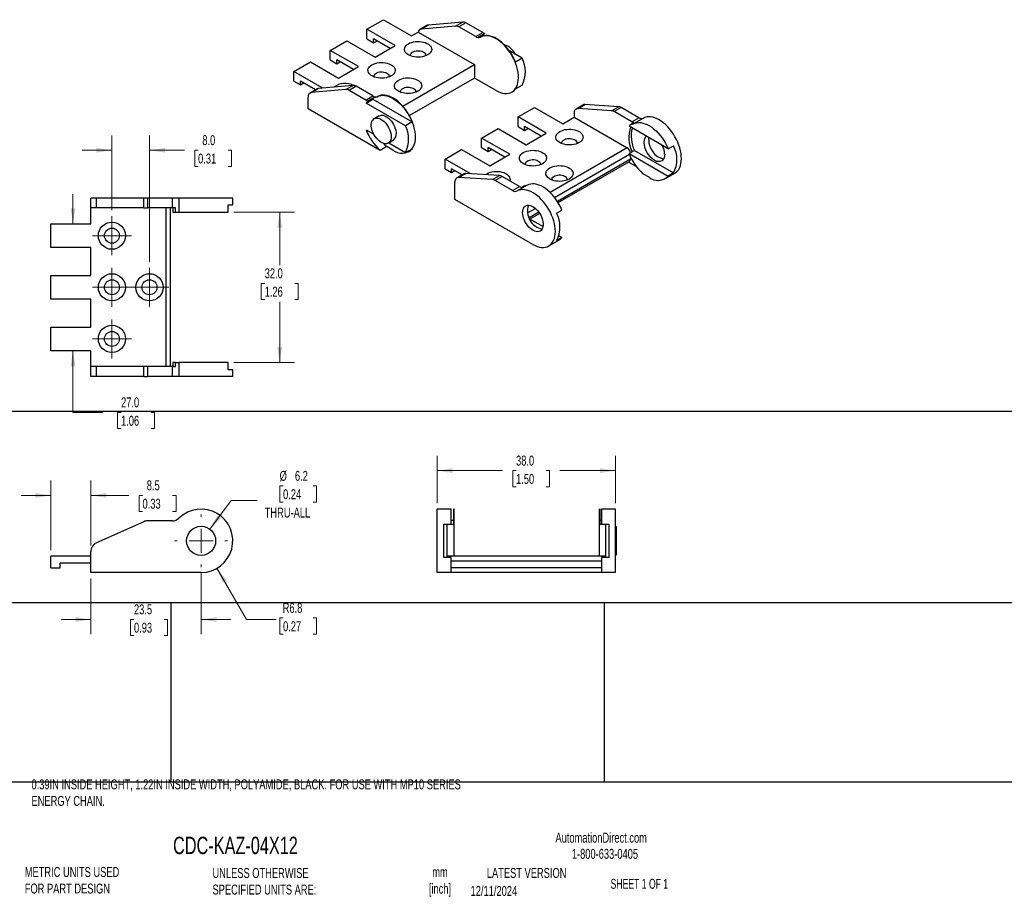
# Model space of a CAD drawing. Header units: millimetres. Extents: x 7 to 1365, y 7 to 1048.
# Tile 2 of 4: x 127 to 336, y 7 to 194. Entities that reach past the tile are written whole.
import ezdxf

# ---------------------------------------------------------------- set-up
doc = ezdxf.new("R2010")
doc.units = ezdxf.units.MM
doc.layers.add('TEXT', color=140, linetype='Continuous', lineweight=25)
doc.styles.add('SLDTEXTSTYLE0', font='TXT', dxfattribs={"width": 0.7})
doc.styles.add('SLDTEXTSTYLE1', font='TXT', dxfattribs={"width": 0.65})
doc.dimstyles.new('SLDDIMSTYLE0', dxfattribs={"dimtxt": 2.158008, "dimasz": 3.302, "dimexe": 0, "dimexo": 0.0625, "dimgap": 0.539502, "dimtad": 0, "dimtih": 1, "dimtoh": 1, "dimrnd": 1e-09, "dimzin": 12, "dimdsep": 46, "dimtxsty": 'SLDTEXTSTYLE0', "dimsah": 1, "dimcen": 0.09, "dimadec": 0, "dimazin": 3, "dimtfac": 1, "dimtmove": 0, "dimatfit": 0, "dimfxl": 0, "dimfrac": 2, "dimtolj": 1, "dimtzin": 12, "dimarcsym": 0})
doc.dimstyles.new('SLDDIMSTYLE1', dxfattribs={"dimtxt": 2.158008, "dimasz": 3.302, "dimexe": 0, "dimexo": 0.0625, "dimgap": 0.539502, "dimtad": 0, "dimtih": 1, "dimtoh": 1, "dimrnd": 1e-09, "dimzin": 12, "dimdsep": 46, "dimtxsty": 'SLDTEXTSTYLE0', "dimsah": 1, "dimcen": 0, "dimadec": 0, "dimazin": 3, "dimtfac": 1, "dimtofl": 0, "dimtmove": 0, "dimatfit": 3, "dimfxl": 0, "dimfrac": 2, "dimtolj": 1, "dimtzin": 12, "dimarcsym": 0})
doc.dimstyles.new('SLDDIMSTYLE2', dxfattribs={"dimtxt": 2.158008, "dimasz": 3.302, "dimexe": 0, "dimexo": 0.0625, "dimgap": 0.539502, "dimtad": 0, "dimtih": 1, "dimtoh": 1, "dimrnd": 1e-09, "dimzin": 12, "dimdsep": 46, "dimtxsty": 'SLDTEXTSTYLE0', "dimsah": 1, "dimcen": 0, "dimadec": 0, "dimazin": 3, "dimtfac": 1, "dimtofl": 0, "dimtmove": 0, "dimatfit": 3, "dimfxl": 0, "dimfrac": 2, "dimtolj": 1, "dimtzin": 12, "dimarcsym": 0})
doc.dimstyles.new('SLDDIMSTYLE3', dxfattribs={"dimtxt": 2.158008, "dimasz": 3.302, "dimexe": 0, "dimexo": 0.0625, "dimgap": 0.539502, "dimtad": 0, "dimtih": 1, "dimtoh": 1, "dimrnd": 1e-09, "dimzin": 4, "dimdsep": 46, "dimtxsty": 'SLDTEXTSTYLE0', "dimsah": 1, "dimcen": 0.09, "dimadec": 0, "dimazin": 1, "dimtfac": 1, "dimtofl": 0, "dimtmove": 0, "dimatfit": 3, "dimfxl": 0, "dimfrac": 2, "dimtolj": 1, "dimtzin": 12, "dimarcsym": 0})
doc.dimstyles.new('SLDDIMSTYLE4', dxfattribs={"dimtxt": 2.158008, "dimasz": 3.302, "dimexe": 0, "dimexo": 0.0625, "dimgap": 0.539502, "dimtad": 0, "dimtih": 1, "dimtoh": 1, "dimrnd": 1e-09, "dimzin": 4, "dimdsep": 46, "dimtxsty": 'SLDTEXTSTYLE0', "dimsah": 1, "dimcen": 0.09, "dimadec": 0, "dimazin": 1, "dimtfac": 1, "dimtmove": 0, "dimatfit": 0, "dimfxl": 0, "dimfrac": 2, "dimtolj": 1, "dimtzin": 12, "dimarcsym": 0})

# ---------------------------------------------------------------- blocks, each defined once
blk = doc.blocks.new('_D')
at = {"color": 7, "linetype": 'Continuous', "lineweight": 0}
for p, q in [((165.18, 76.16), (165.18, 63.15)), ((141.68, 75.05), (141.68, 63.15)), ((141.68, 66.32), (135.33, 66.32)), ((150.88, 66.32), (150.16, 66.32)), ((150.16, 66.32), (150.16, 62.89)), ((157.3, 66.32), (158.02, 66.32)), ((158.02, 66.32), (158.02, 62.89)), ((165.18, 66.32), (171.53, 66.32)), ((150.16, 62.89), (150.88, 62.89)), ((158.02, 62.89), (157.3, 62.89))]:
    blk.add_line(p, q, dxfattribs=at)
at = {"color": 7, "linetype": 'Continuous', "lineweight": 18}
for points in [[(141.68, 66.32), (138.38, 66.83), (138.38, 65.81)], [(165.18, 66.32), (168.48, 65.81), (168.48, 66.83)]]:
    blk.add_solid(points, dxfattribs=at)
at = {"color": 7, "linetype": 'Continuous', "lineweight": 18, "char_height": 2.117, "attachment_point": 1, "style": 'SLDTEXTSTYLE0'}
for s, insert in [('23.5', (150.88, 69.53)), ('0.93', (150.88, 65.62))]:
    blk.add_mtext(s, dxfattribs=dict(at, insert=insert))
blk = doc.blocks.new('_D_1')
at = {"color": 7, "linetype": 'Continuous', "lineweight": 0}
for p, q in [((168.56, 77.23), (174.85, 66.32)), ((174.85, 66.32), (181.2, 66.32)), ((182.65, 66.63), (181.93, 66.63)), ((181.93, 66.63), (181.93, 63.2)), ((189.07, 66.63), (189.79, 66.63)), ((189.79, 66.63), (189.79, 63.2)), ((181.93, 63.2), (182.65, 63.2)), ((189.79, 63.2), (189.07, 63.2))]:
    blk.add_line(p, q, dxfattribs=at)
at = {"color": 7, "linetype": 'Continuous', "lineweight": 18}
blk.add_solid([(168.56, 77.23), (169.77, 74.11), (170.65, 74.62)], dxfattribs=at)
at = {"color": 7, "linetype": 'Continuous', "lineweight": 18, "char_height": 2.117, "attachment_point": 1, "style": 'SLDTEXTSTYLE0'}
for s, insert in [('R6.8', (182.57, 69.84)), ('0.27', (182.65, 65.92))]:
    blk.add_mtext(s, dxfattribs=dict(at, insert=insert))
blk = doc.blocks.new('_D_2')
at = {"color": 7, "linetype": 'Continuous', "lineweight": 0}
for p, q in [((182.65, 94.76), (181.93, 94.76)), ((181.93, 94.76), (181.93, 91.33)), ((189.07, 94.76), (189.79, 94.76)), ((189.79, 94.76), (189.79, 91.33)), ((167.04, 85.55), (171.59, 91.63)), ((171.59, 91.63), (177.15, 91.63)), ((181.93, 91.33), (182.65, 91.33)), ((189.79, 91.33), (189.07, 91.33))]:
    blk.add_line(p, q, dxfattribs=at)
at = {"color": 7, "linetype": 'Continuous', "lineweight": 18}
blk.add_solid([(167.04, 85.55), (169.43, 87.89), (168.61, 88.5)], dxfattribs=at)
at = {"color": 7, "linetype": 'Continuous', "lineweight": 18, "char_height": 2.117, "attachment_point": 1, "style": 'SLDTEXTSTYLE0'}
for s, insert in [('%%c', (181.92, 97.97)), ('6.2', (185.18, 97.97)), ('0.24', (182.65, 94.06)), ('THRU-ALL', (178.74, 90.15))]:
    blk.add_mtext(s, dxfattribs=dict(at, insert=insert))
blk = doc.blocks.new('_D_4')
at = {"color": 7, "linetype": 'Continuous', "lineweight": 0}
for p, q in [((133.18, 81.09), (133.18, 95.92)), ((141.68, 82.09), (141.68, 95.92)), ((133.18, 92.74), (126.83, 92.74)), ((141.68, 92.74), (149.78, 92.74)), ((152.7, 92.74), (151.98, 92.74)), ((151.98, 92.74), (151.98, 89.31)), ((159.12, 92.74), (159.84, 92.74)), ((159.84, 92.74), (159.84, 89.31)), ((151.98, 89.31), (152.7, 89.31)), ((159.84, 89.31), (159.12, 89.31))]:
    blk.add_line(p, q, dxfattribs=at)
at = {"color": 7, "linetype": 'Continuous', "lineweight": 18}
for points in [[(133.18, 92.74), (129.88, 93.25), (129.88, 92.23)], [(141.68, 92.74), (144.98, 92.23), (144.98, 93.25)]]:
    blk.add_solid(points, dxfattribs=at)
at = {"color": 7, "linetype": 'Continuous', "lineweight": 18, "char_height": 2.117, "attachment_point": 1, "style": 'SLDTEXTSTYLE0'}
for s, insert in [('8.5', (153.6, 95.95)), ('0.33', (152.7, 92.04))]:
    blk.add_mtext(s, dxfattribs=dict(at, insert=insert))
blk = doc.blocks.new('SW_CENTERMARKSYMBOL_1')
at = {"color": 0, "linetype": 'Continuous', "lineweight": 18}
for p, q in [((0, 5.08), (0, 5.64)), ((0, 0), (0, 2.54)), ((-5.08, 0), (-5.64, 0)), ((0, 0), (-2.54, 0)), ((0, 0), (0, -2.54)), ((0, 0), (2.54, 0)), ((5.08, 0), (5.64, 0)), ((0, -5.08), (0, -5.64))]:
    blk.add_line(p, q, dxfattribs=at)
blk = doc.blocks.new('_D_6')
at = {"color": 7, "linetype": 'Continuous', "lineweight": 0}
for p, q in [((215.5, 91.09), (215.5, 101.2)), ((253.5, 91.09), (253.5, 101.2)), ((215.5, 98.02), (229.38, 98.02)), ((232.3, 98.02), (231.58, 98.02)), ((231.58, 98.02), (231.58, 94.59)), ((238.72, 98.02), (239.44, 98.02)), ((239.44, 98.02), (239.44, 94.59)), ((253.5, 98.02), (241.64, 98.02)), ((231.58, 94.59), (232.3, 94.59)), ((239.44, 94.59), (238.72, 94.59))]:
    blk.add_line(p, q, dxfattribs=at)
at = {"color": 7, "linetype": 'Continuous', "lineweight": 18}
for points in [[(215.5, 98.02), (218.8, 97.51), (218.8, 98.53)], [(253.5, 98.02), (250.2, 98.53), (250.2, 97.51)]]:
    blk.add_solid(points, dxfattribs=at)
at = {"color": 7, "linetype": 'Continuous', "lineweight": 18, "char_height": 2.117, "attachment_point": 1, "style": 'SLDTEXTSTYLE0'}
for s, insert in [('38.0', (232.3, 101.23)), ('1.50', (232.3, 97.32))]:
    blk.add_mtext(s, dxfattribs=dict(at, insert=insert))
blk = doc.blocks.new('_D_7')
at = {"color": 7, "linetype": 'Continuous', "lineweight": 0}
for p, q in [((172.19, 153.08), (185.11, 153.08)), ((181.93, 153.08), (181.93, 141.83)), ((178.73, 137.91), (178, 137.91)), ((178, 137.91), (178, 134.48)), ((185.14, 137.91), (185.86, 137.91)), ((185.86, 137.91), (185.86, 134.48)), ((178, 134.48), (178.73, 134.48)), ((185.86, 134.48), (185.14, 134.48)), ((181.93, 121.08), (181.93, 134)), ((172.19, 121.08), (185.11, 121.08))]:
    blk.add_line(p, q, dxfattribs=at)
at = {"color": 7, "linetype": 'Continuous', "lineweight": 18}
for points in [[(181.93, 153.08), (181.42, 149.78), (182.44, 149.78)], [(181.93, 121.08), (182.44, 124.39), (181.42, 124.39)]]:
    blk.add_solid(points, dxfattribs=at)
at = {"color": 7, "linetype": 'Continuous', "lineweight": 18, "char_height": 2.117, "attachment_point": 1, "style": 'SLDTEXTSTYLE0'}
for s, insert in [('32.0', (178.73, 141.13)), ('1.26', (178.73, 137.21))]:
    blk.add_mtext(s, dxfattribs=dict(at, insert=insert))
blk = doc.blocks.new('_D_9')
at = {"color": 7, "linetype": 'Continuous', "lineweight": 0}
for p, q in [((137.88, 150.58), (137.88, 156.93)), ((137.88, 110.41), (137.88, 123.58)), ((144.23, 110.41), (137.88, 110.41)), ((148.12, 110.41), (147.39, 110.41)), ((147.39, 110.41), (147.39, 106.98)), ((154.53, 110.41), (155.26, 110.41)), ((155.26, 110.41), (155.26, 106.98)), ((147.39, 106.98), (148.12, 106.98)), ((155.26, 106.98), (154.53, 106.98))]:
    blk.add_line(p, q, dxfattribs=at)
at = {"color": 7, "linetype": 'Continuous', "lineweight": 18}
for points in [[(137.88, 150.58), (138.39, 153.89), (137.37, 153.89)], [(137.88, 123.58), (137.37, 120.28), (138.39, 120.28)]]:
    blk.add_solid(points, dxfattribs=at)
at = {"color": 7, "linetype": 'Continuous', "lineweight": 18, "char_height": 2.117, "attachment_point": 1, "style": 'SLDTEXTSTYLE0'}
for s, insert in [('27.0', (148.12, 113.62)), ('1.06', (148.12, 109.71))]:
    blk.add_mtext(s, dxfattribs=dict(at, insert=insert))
blk = doc.blocks.new('_D_11')
at = {"color": 7, "linetype": 'Continuous', "lineweight": 0}
for p, q in [((146.18, 153.49), (146.18, 169.46)), ((154.18, 142.49), (154.18, 169.46)), ((146.18, 166.28), (139.83, 166.28)), ((154.18, 166.28), (161.62, 166.28)), ((164.54, 166.28), (163.82, 166.28)), ((163.82, 166.28), (163.82, 162.86)), ((170.96, 166.28), (171.68, 166.28)), ((171.68, 166.28), (171.68, 162.86)), ((163.82, 162.86), (164.54, 162.86)), ((171.68, 162.86), (170.96, 162.86))]:
    blk.add_line(p, q, dxfattribs=at)
at = {"color": 7, "linetype": 'Continuous', "lineweight": 18}
for points in [[(146.18, 166.28), (142.88, 166.79), (142.88, 165.78)], [(154.18, 166.28), (157.48, 165.78), (157.48, 166.79)]]:
    blk.add_solid(points, dxfattribs=at)
at = {"color": 7, "linetype": 'Continuous', "lineweight": 18, "char_height": 2.117, "attachment_point": 1, "style": 'SLDTEXTSTYLE0'}
for s, insert in [('8.0', (165.44, 169.5)), ('0.31', (164.54, 165.58))]:
    blk.add_mtext(s, dxfattribs=dict(at, insert=insert))
blk = doc.blocks.new('SW_CENTERMARKSYMBOL_6')
at = {"color": 0, "linetype": 'Continuous', "lineweight": 18}
for p, q in [((0, 2.54), (0, 4.14)), ((0, 0), (0, 2.54)), ((-2.54, 0), (-4.14, 0)), ((0, 0), (-2.54, 0)), ((0, 0), (0, -2.54)), ((0, 0), (2.54, 0)), ((2.54, 0), (4.14, 0)), ((0, -2.54), (0, -4.14))]:
    blk.add_line(p, q, dxfattribs=at)
blk = doc.blocks.new('SW_CENTERMARKSYMBOL_7')
at = {"color": 0, "linetype": 'Continuous', "lineweight": 18}
for p, q in [((0, 2.54), (0, 4.14)), ((0, 0), (0, 2.54)), ((-2.54, 0), (-4.14, 0)), ((0, 0), (-2.54, 0)), ((0, 0), (0, -2.54)), ((0, 0), (2.54, 0)), ((2.54, 0), (4.14, 0)), ((0, -2.54), (0, -4.14))]:
    blk.add_line(p, q, dxfattribs=at)
blk = doc.blocks.new('SW_CENTERMARKSYMBOL_8')
at = {"color": 0, "linetype": 'Continuous', "lineweight": 18}
for p, q in [((0, 2.54), (0, 4.14)), ((0, 0), (0, 2.54)), ((-2.54, 0), (-4.14, 0)), ((0, 0), (-2.54, 0)), ((0, 0), (0, -2.54)), ((0, 0), (2.54, 0)), ((2.54, 0), (4.14, 0)), ((0, -2.54), (0, -4.14))]:
    blk.add_line(p, q, dxfattribs=at)
blk = doc.blocks.new('SW_CENTERMARKSYMBOL_9')
at = {"color": 0, "linetype": 'Continuous', "lineweight": 18}
for p, q in [((0, 2.54), (0, 4.14)), ((0, 0), (0, 2.54)), ((-2.54, 0), (-4.14, 0)), ((0, 0), (-2.54, 0)), ((0, 0), (0, -2.54)), ((0, 0), (2.54, 0)), ((2.54, 0), (4.14, 0)), ((0, -2.54), (0, -4.14))]:
    blk.add_line(p, q, dxfattribs=at)

msp = doc.modelspace()

# ---------------------------------------------------------------- linework, layer by layer
for p, q in [((200.495, 192.063), (204.031, 194.104)), ((204.031, 194.104), (210.044, 190.632)), ((220.914, 193.61), (213.612, 192.957)), ((219.429, 192.753), (220.914, 193.61)), ((221.621, 193.421), (220.136, 192.563)), ((225.192, 191.359), (221.621, 193.421)), ((206.509, 188.591), (200.495, 192.063)), ((200.495, 190.021), (200.495, 192.063)), ((210.044, 190.632), (211.458, 191.449)), ((211.458, 191.449), (223.441, 184.531)), ((213.319, 192.867), (211.834, 192.009)), ((213.612, 192.957), (212.127, 192.1)), ((219.429, 192.753), (212.127, 192.1)), ((223.707, 190.502), (220.136, 192.563)), ((223.707, 190.502), (225.192, 191.359)), ((225.648, 191.183), (224.234, 190.367)), ((192.717, 187.573), (196.253, 189.614)), ((196.253, 189.614), (202.266, 186.142)), ((200.495, 190.021), (201.909, 189.205)), ((205.448, 187.979), (201.909, 190.022)), ((201.909, 189.205), (201.909, 190.022)), ((201.909, 189.205), (202.617, 189.613)), ((224.663, 190.391), (225.235, 190.722)), ((224.767, 190.438), (224.697, 190.397)), ((225.34, 190.661), (225.235, 190.722)), ((198.73, 184.101), (192.717, 187.573)), ((192.717, 185.531), (192.717, 187.573)), ((202.266, 186.142), (206.509, 188.591)), ((233.603, 185.891), (230.875, 187.466)), ((184.939, 183.082), (188.474, 185.123)), ((188.474, 185.123), (194.488, 181.652)), ((192.717, 185.531), (194.131, 184.715)), ((194.131, 184.715), (194.131, 185.531)), ((197.67, 183.489), (194.131, 185.531)), ((194.131, 184.715), (194.839, 185.123)), ((233.603, 185.891), (232.189, 185.075)), ((190.952, 179.611), (184.939, 183.082)), ((184.939, 181.041), (184.939, 183.082)), ((194.488, 181.652), (198.73, 184.101)), ((208.142, 175.699), (223.441, 184.531)), ((223.441, 184.531), (223.441, 181.674)), ((184.939, 181.041), (186.353, 180.225)), ((189.594, 179.17), (186.353, 181.041)), ((186.353, 180.225), (186.353, 181.041)), ((186.353, 180.225), (187.06, 180.633)), ((223.441, 181.674), (209.58, 173.672)), ((228.037, 179.02), (223.441, 181.674)), ((189.914, 179.355), (188.429, 178.498)), ((188.722, 178.588), (190.207, 179.445)), ((196.024, 179.241), (188.722, 178.588)), ((197.509, 180.098), (190.207, 179.445)), ((190.75, 179.494), (190.952, 179.611)), ((196.024, 179.241), (197.509, 180.098)), ((198.216, 179.909), (196.731, 179.052)), ((200.302, 176.99), (196.731, 179.052)), ((201.787, 177.848), (198.216, 179.909)), ((231.412, 178.686), (231.483, 178.727)), ((232.189, 179.359), (233.603, 180.175)), ((188.015, 175.101), (188.015, 177.582)), ((200.302, 176.99), (201.787, 177.848)), ((200.345, 176.353), (201.759, 177.169)), ((208.713, 171.522), (200.345, 176.353)), ((202.172, 177.631), (200.758, 176.814)), ((201.759, 177.169), (210.127, 172.339)), ((202.776, 177.743), (202.706, 177.702)), ((203.321, 166.265), (188.015, 175.101)), ((232.718, 173.379), (236.254, 175.42)), ((236.254, 175.42), (242.264, 171.951)), ((246.567, 175.928), (245.083, 175.071)), ((245.507, 175.163), (246.992, 176.02)), ((252.654, 174.711), (245.507, 175.163)), ((254.139, 175.568), (246.992, 176.02)), ((252.654, 174.711), (254.139, 175.568)), ((254.714, 175.378), (253.229, 174.52)), ((256.955, 172.369), (253.229, 174.52)), ((258.44, 173.227), (254.714, 175.378)), ((203.132, 173.618), (202.071, 173.006)), ((210.127, 172.339), (208.713, 171.522)), ((238.729, 169.91), (232.718, 173.379)), ((232.718, 171.338), (232.718, 173.379)), ((242.264, 171.951), (244.668, 173.338)), ((244.668, 174.155), (244.668, 173.338)), ((244.668, 173.338), (255.982, 166.807)), ((256.775, 171.826), (257.411, 172.193)), ((256.955, 172.369), (258.44, 173.227)), ((259.43, 173.122), (257.308, 171.897)), ((200.345, 170.637), (201.99, 169.687)), ((224.94, 168.889), (228.475, 170.93)), ((228.475, 170.93), (234.486, 167.46)), ((232.718, 171.338), (234.132, 170.522)), ((234.132, 170.522), (234.132, 171.338)), ((237.668, 169.297), (234.132, 171.338)), ((234.132, 170.522), (234.84, 170.93)), ((264.708, 166.587), (256.383, 171.393)), ((205.071, 167.81), (206.132, 168.422)), ((230.95, 165.419), (224.94, 168.889)), ((224.94, 166.848), (224.94, 168.889)), ((234.486, 167.46), (238.729, 169.91)), ((204.735, 167.082), (203.321, 166.265)), ((206.046, 166.325), (204.735, 167.082)), ((205.157, 167.859), (208.713, 165.806)), ((208.713, 165.806), (210.127, 166.623)), ((209.421, 165.991), (209.491, 166.032)), ((217.162, 164.399), (220.697, 166.44)), ((220.697, 166.44), (226.708, 162.97)), ((224.94, 166.848), (226.354, 166.031)), ((226.354, 166.031), (226.354, 166.848)), ((229.89, 164.807), (226.354, 166.848)), ((226.354, 166.031), (227.061, 166.44)), ((255.982, 166.807), (239.542, 157.316)), ((256.383, 165.596), (257.019, 165.963)), ((257.514, 166.249), (257.019, 165.963)), ((257.514, 166.249), (265.84, 161.443)), ((264.708, 166.587), (265.84, 167.24)), ((222.516, 161.308), (217.162, 164.399)), ((217.162, 162.357), (217.162, 164.399)), ((226.708, 162.97), (230.95, 165.419)), ((240.507, 156.24), (256.445, 165.442)), ((256.689, 164.358), (241.121, 155.371)), ((241.276, 155.122), (256.482, 163.9)), ((257.931, 162.824), (256.275, 163.78)), ((256.383, 165.596), (264.708, 160.79)), ((256.689, 164.888), (256.689, 164.358)), ((217.162, 162.357), (218.576, 161.541)), ((218.576, 161.541), (218.576, 162.358)), ((220.818, 161.063), (218.576, 162.358)), ((218.576, 161.541), (219.283, 161.949)), ((219.283, 155.826), (219.283, 159.5)), ((221.182, 161.273), (219.697, 160.416)), ((220.122, 160.508), (221.607, 161.365)), ((227.269, 160.057), (220.122, 160.508)), ((228.754, 160.914), (221.607, 161.365)), ((227.269, 160.057), (228.754, 160.914)), ((229.329, 160.723), (227.844, 159.866)), ((231.57, 157.715), (227.844, 159.866)), ((233.055, 158.572), (229.329, 160.723)), ((260.649, 160.52), (259.338, 161.277)), ((264.024, 160.186), (266.145, 161.411)), ((265.84, 161.443), (264.708, 160.79)), ((231.57, 157.715), (233.055, 158.572)), ((234.681, 158.835), (232.56, 157.61)), ((233.511, 158.396), (234.147, 158.764)), ((141.682, 153.985), (141.682, 156.085)), ((142.869, 156.085), (141.682, 156.085)), ((142.869, 153.985), (142.869, 156.085)), ((152.976, 156.085), (142.869, 156.085)), ((152.976, 153.985), (152.976, 156.085)), ((153.79, 156.085), (152.976, 156.085)), ((153.79, 156.085), (153.79, 153.985)), ((159.059, 156.085), (153.79, 156.085)), ((159.059, 153.985), (159.059, 156.085)), ((160.458, 156.085), (159.059, 156.085)), ((160.458, 156.085), (160.458, 153.085)), ((171.932, 156.085), (160.458, 156.085)), ((171.932, 154.685), (171.932, 156.085)), ((235.9, 146.233), (219.283, 155.826)), ((142.869, 153.985), (141.682, 153.985)), ((141.682, 150.585), (141.682, 153.985)), ((152.976, 153.985), (142.869, 153.985)), ((152.976, 153.985), (153.79, 153.985)), ((159.059, 153.985), (153.79, 153.985)), ((157.682, 153.985), (157.682, 120.185)), ((158.682, 120.185), (158.682, 153.985)), ((159.703, 153.985), (159.059, 153.985)), ((159.149, 153.985), (159.149, 153.085)), ((159.703, 153.085), (159.703, 153.985)), ((170.923, 154.685), (171.932, 154.685)), ((170.923, 153.085), (170.923, 154.685)), ((234.764, 152.926), (236.436, 153.89)), ((240.95, 152.872), (242.081, 153.525)), ((159.149, 153.085), (159.703, 153.085)), ((159.703, 153.085), (160.458, 153.085)), ((160.458, 153.085), (170.923, 153.085)), ((237.163, 153.085), (235.098, 151.893)), ((235.186, 151.708), (238.057, 150.05)), ((235.274, 151.657), (237.327, 152.842)), ((133.182, 145.585), (133.182, 150.585)), ((133.182, 150.585), (141.682, 150.585)), ((239.275, 145.899), (241.396, 147.124)), ((242.081, 147.727), (240.95, 147.074)), ((241.459, 148.086), (242.081, 147.727)), ((141.682, 145.585), (133.182, 145.585)), ((141.682, 139.585), (141.682, 145.585)), ((133.182, 134.585), (133.182, 139.585)), ((133.182, 139.585), (141.682, 139.585)), ((141.682, 134.585), (133.182, 134.585)), ((141.682, 128.585), (141.682, 134.585)), ((133.182, 123.585), (133.182, 128.585)), ((133.182, 128.585), (141.682, 128.585)), ((141.682, 123.585), (133.182, 123.585)), ((141.682, 120.185), (141.682, 123.585)), ((141.682, 118.085), (141.682, 120.185)), ((142.869, 120.185), (141.682, 120.185)), ((142.869, 118.085), (142.869, 120.185)), ((152.976, 120.185), (142.869, 120.185)), ((152.976, 118.085), (152.976, 120.185)), ((153.79, 120.185), (152.976, 120.185)), ((153.79, 120.185), (153.79, 118.085)), ((159.059, 120.185), (153.79, 120.185)), ((159.059, 118.085), (159.059, 120.185)), ((159.059, 120.185), (159.703, 120.185)), ((159.149, 121.085), (159.149, 120.185)), ((159.703, 121.085), (159.149, 121.085)), ((159.703, 120.185), (159.703, 121.085)), ((159.703, 121.085), (160.458, 121.085)), ((160.458, 121.085), (160.458, 118.085)), ((170.923, 121.085), (160.458, 121.085)), ((170.923, 119.485), (170.923, 121.085)), ((142.869, 118.085), (141.682, 118.085)), ((152.976, 118.085), (142.869, 118.085)), ((152.976, 118.085), (153.79, 118.085)), ((159.059, 118.085), (153.79, 118.085)), ((160.458, 118.085), (159.059, 118.085)), ((171.932, 118.085), (160.458, 118.085)), ((171.932, 119.485), (170.923, 119.485)), ((171.932, 118.085), (171.932, 119.485)), ((218.5, 89.822), (215.5, 89.822)), ((215.5, 76.322), (215.5, 89.822)), ((218.5, 86.622), (218.5, 89.822)), ((219.1, 89.822), (219, 89.822)), ((219, 89.822), (219, 86.572)), ((219.1, 79.822), (219.1, 89.822)), ((250.2, 89.822), (250.1, 89.822)), ((250.1, 79.822), (250.1, 89.822)), ((250.2, 86.572), (250.2, 89.822)), ((253.5, 89.822), (250.5, 89.822)), ((250.5, 89.822), (250.5, 86.622)), ((253.5, 76.322), (253.5, 89.822)), ((152.976, 87.149), (142.869, 82.649)), ((159.059, 87.322), (153.79, 87.322)), ((216.9, 86.622), (218.5, 86.622)), ((216.9, 79.522), (216.9, 86.622)), ((217.6, 79.522), (217.6, 86.622)), ((219, 86.572), (217.6, 86.572)), ((219, 87.428), (218.5, 87.428)), ((250.5, 87.428), (250.2, 87.428)), ((251.4, 86.572), (250.2, 86.572)), ((250.5, 86.622), (252.1, 86.622)), ((251.4, 79.522), (251.4, 86.622)), ((252.1, 86.622), (252.1, 79.522)), ((253.7, 86.072), (253.5, 86.072)), ((253.7, 83.072), (253.7, 86.072)), ((253.7, 80.072), (253.7, 83.072)), ((133.182, 77.322), (133.182, 79.822)), ((141.682, 79.822), (133.182, 79.822)), ((141.682, 76.322), (141.682, 80.822)), ((251.4, 79.822), (217.6, 79.822)), ((253.5, 80.072), (253.7, 80.072)), ((135.182, 77.322), (135.182, 78.322)), ((141.682, 78.322), (135.182, 78.322)), ((218.5, 79.522), (216.9, 79.522)), ((218.5, 76.322), (218.5, 79.522)), ((218.5, 78.822), (250.5, 78.822)), ((250.5, 79.522), (250.5, 76.322)), ((252.1, 79.522), (250.5, 79.522)), ((133.182, 77.322), (135.182, 77.322)), ((165.182, 76.322), (141.682, 76.322)), ((218.5, 76.322), (215.5, 76.322)), ((250.5, 77.322), (218.5, 77.322)), ((250.5, 76.322), (218.5, 76.322)), ((253.5, 76.322), (250.5, 76.322))]:
    msp.add_line(p, q)
at = {"flags": 128}
for points in [[(213.612, 192.957), (213.458, 192.927), (213.319, 192.867)], [(213.471, 186.613), (213.142, 186.45), (212.775, 186.317), (212.378, 186.217), (211.959, 186.152), (211.528, 186.124), (211.095, 186.133), (210.669, 186.18), (210.26, 186.263), (209.877, 186.38), (209.528, 186.528), (209.222, 186.705), (208.965, 186.906), (208.762, 187.128), (208.619, 187.364), (208.538, 187.61), (208.522, 187.86), (208.571, 188.108), (208.683, 188.35), (208.856, 188.579), (209.087, 188.791), (209.369, 188.981), (209.698, 189.144), (210.065, 189.277), (210.462, 189.377), (210.881, 189.442), (211.312, 189.47), (211.745, 189.461), (212.171, 189.414), (212.58, 189.331), (212.963, 189.215), (213.312, 189.066), (213.618, 188.889), (213.876, 188.688), (214.078, 188.467), (214.221, 188.23), (214.302, 187.984), (214.318, 187.734), (214.27, 187.486), (214.157, 187.244), (213.984, 187.015), (213.753, 186.803), (213.471, 186.613)], [(228.037, 179.02), (228.504, 178.777), (228.966, 178.589), (229.419, 178.458), (229.859, 178.386), (230.282, 178.372), (230.683, 178.417), (231.058, 178.521), (231.405, 178.682), (231.72, 178.9), (231.999, 179.171), (232.24, 179.494), (232.441, 179.865), (232.6, 180.28), (232.715, 180.737), (232.785, 181.23), (232.81, 181.754), (232.789, 182.305), (232.723, 182.877), (232.611, 183.466), (232.456, 184.064), (232.258, 184.667), (232.02, 185.269), (231.744, 185.863), (231.433, 186.445), (231.088, 187.008), (230.715, 187.548), (230.316, 188.059), (229.895, 188.536), (229.456, 188.975), (229.004, 189.371), (228.542, 189.721), (228.076, 190.021), (227.609, 190.268), (227.147, 190.461), (226.692, 190.596), (226.251, 190.674), (225.827, 190.693), (225.424, 190.653), (225.046, 190.554), (224.697, 190.397)], [(232.189, 185.075), (231.921, 185.685), (231.616, 186.285), (231.275, 186.868), (230.902, 187.428), (230.502, 187.959), (230.077, 188.456), (229.633, 188.914), (229.174, 189.329), (228.704, 189.697), (228.228, 190.013), (227.751, 190.275), (227.277, 190.48), (226.812, 190.625), (226.36, 190.711), (225.925, 190.734), (225.512, 190.696), (225.125, 190.597), (224.767, 190.438)], [(209.852, 186.389), (209.833, 186.456), (209.825, 186.642), (209.882, 186.826), (210.002, 187), (210.18, 187.156), (210.409, 187.288), (210.679, 187.391), (210.98, 187.46), (211.299, 187.493), (211.622, 187.488), (211.938, 187.446), (212.232, 187.368), (212.493, 187.258), (212.71, 187.119), (212.874, 186.958), (212.979, 186.781), (213.02, 186.596), (212.995, 186.409), (212.988, 186.389)], [(205.692, 182.123), (205.364, 181.96), (204.997, 181.827), (204.6, 181.727), (204.181, 181.662), (203.75, 181.634), (203.317, 181.643), (202.891, 181.69), (202.482, 181.772), (202.099, 181.889), (201.75, 182.038), (201.444, 182.215), (201.186, 182.416), (200.984, 182.637), (200.841, 182.873), (200.76, 183.119), (200.744, 183.369), (200.792, 183.618), (200.905, 183.86), (201.078, 184.089), (201.309, 184.301), (201.591, 184.491), (201.92, 184.654), (202.287, 184.787), (202.684, 184.887), (203.103, 184.952), (203.533, 184.98), (203.967, 184.97), (204.392, 184.924), (204.802, 184.841), (205.185, 184.724), (205.534, 184.576), (205.84, 184.399), (206.097, 184.197), (206.3, 183.976), (206.443, 183.74), (206.524, 183.494), (206.54, 183.244), (206.491, 182.996), (206.379, 182.754), (206.206, 182.525), (205.975, 182.313), (205.692, 182.123)], [(202.074, 181.899), (202.055, 181.965), (202.047, 182.152), (202.104, 182.336), (202.224, 182.51), (202.402, 182.666), (202.631, 182.798), (202.901, 182.901), (203.202, 182.97), (203.52, 183.003), (203.844, 182.998), (204.159, 182.956), (204.454, 182.878), (204.715, 182.767), (204.932, 182.629), (205.096, 182.468), (205.2, 182.291), (205.241, 182.105), (205.217, 181.919), (205.21, 181.899)], [(211.349, 178.857), (211.021, 178.694), (210.654, 178.561), (210.257, 178.461), (209.838, 178.396), (209.407, 178.368), (208.974, 178.378), (208.548, 178.424), (208.139, 178.507), (207.756, 178.624), (207.407, 178.772), (207.101, 178.949), (206.843, 179.15), (206.641, 179.372), (206.498, 179.608), (206.417, 179.854), (206.401, 180.104), (206.449, 180.352), (206.561, 180.594), (206.735, 180.823), (206.965, 181.035), (207.248, 181.225), (207.577, 181.388), (207.944, 181.521), (208.341, 181.621), (208.76, 181.686), (209.19, 181.714), (209.623, 181.705), (210.049, 181.658), (210.458, 181.576), (210.842, 181.459), (211.19, 181.31), (211.497, 181.133), (211.754, 180.932), (211.957, 180.711), (212.1, 180.474), (212.181, 180.229), (212.197, 179.979), (212.148, 179.73), (212.036, 179.488), (211.863, 179.259), (211.632, 179.047), (211.349, 178.857)], [(207.731, 178.633), (207.712, 178.7), (207.703, 178.886), (207.76, 179.07), (207.881, 179.244), (208.059, 179.4), (208.288, 179.532), (208.558, 179.635), (208.859, 179.704), (209.177, 179.737), (209.501, 179.733), (209.816, 179.69), (210.11, 179.612), (210.371, 179.502), (210.588, 179.363), (210.753, 179.202), (210.857, 179.025), (210.898, 178.84), (210.874, 178.653), (210.867, 178.633)], [(202.706, 177.702), (203.063, 177.861), (203.45, 177.96), (203.863, 177.998), (204.298, 177.975), (204.75, 177.889), (205.215, 177.744), (205.689, 177.539), (206.166, 177.277), (206.642, 176.961), (207.112, 176.594), (207.572, 176.179), (208.016, 175.72), (208.44, 175.223), (208.841, 174.692), (209.213, 174.132), (209.554, 173.549), (209.86, 172.949), (210.127, 172.339)], [(209.491, 166.032), (209.799, 166.245), (210.079, 166.517), (210.32, 166.839), (210.521, 167.21), (210.68, 167.626), (210.795, 168.082), (210.865, 168.575), (210.89, 169.1), (210.869, 169.651), (210.802, 170.223), (210.691, 170.811), (210.536, 171.41), (210.338, 172.013), (210.1, 172.614), (209.824, 173.209), (209.512, 173.791), (209.168, 174.354), (208.795, 174.894), (208.396, 175.405), (207.975, 175.882), (207.536, 176.321), (207.084, 176.717), (206.622, 177.066), (206.156, 177.366), (205.689, 177.614), (205.226, 177.806), (204.772, 177.942), (204.331, 178.02), (203.907, 178.039), (203.504, 177.998), (203.126, 177.899), (202.776, 177.743)], [(205.692, 169.183), (205.67, 168.84), (205.603, 168.53), (205.492, 168.259), (205.34, 168.035), (205.151, 167.861), (204.928, 167.742), (204.676, 167.679), (204.401, 167.675), (204.108, 167.728), (203.803, 167.839), (203.494, 168.005), (203.186, 168.222), (202.886, 168.485), (202.601, 168.789), (202.337, 169.128), (202.099, 169.494), (201.892, 169.88), (201.721, 170.277), (201.59, 170.677), (201.501, 171.071), (201.456, 171.451), (201.456, 171.808), (201.501, 172.136), (201.59, 172.427), (201.721, 172.675), (201.892, 172.874), (202.099, 173.021), (202.337, 173.113), (202.601, 173.146), (202.886, 173.122), (203.186, 173.039), (203.494, 172.901), (203.803, 172.709), (204.108, 172.468), (204.401, 172.184), (204.676, 171.861), (204.928, 171.508), (205.151, 171.131), (205.34, 170.738), (205.492, 170.339), (205.603, 169.941), (205.67, 169.553), (205.692, 169.183)], [(203.132, 173.618), (203.159, 173.634), (203.398, 173.725), (203.662, 173.759), (203.947, 173.734), (204.247, 173.652), (204.554, 173.513), (204.864, 173.321), (205.168, 173.08), (205.461, 172.796), (205.737, 172.473), (205.989, 172.12), (206.212, 171.743), (206.401, 171.351), (206.553, 170.951), (206.663, 170.553), (206.731, 170.165), (206.753, 169.796)], [(257.308, 171.897), (257.664, 172.056), (258.049, 172.155), (258.46, 172.194), (258.892, 172.171), (259.342, 172.088), (259.805, 171.944), (260.276, 171.742), (260.751, 171.484), (261.224, 171.171), (261.693, 170.808), (262.15, 170.397), (262.593, 169.943), (263.017, 169.45), (263.417, 168.924), (263.79, 168.369), (264.132, 167.79), (264.439, 167.194), (264.708, 166.587)], [(266.145, 161.411), (266.453, 161.624), (266.732, 161.896), (266.973, 162.218), (267.174, 162.589), (267.333, 163.005), (267.448, 163.462), (267.518, 163.954), (267.543, 164.479), (267.522, 165.03), (267.456, 165.602), (267.344, 166.19), (267.189, 166.789), (266.992, 167.392), (266.754, 167.993), (266.477, 168.588), (266.166, 169.17), (265.822, 169.733), (265.448, 170.273), (265.049, 170.784), (264.628, 171.261), (264.189, 171.7), (263.737, 172.096), (263.276, 172.446), (262.809, 172.746), (262.342, 172.993), (261.88, 173.186), (261.425, 173.321), (260.984, 173.399), (260.56, 173.418), (260.157, 173.377), (259.779, 173.278), (259.43, 173.122)], [(245.729, 167.909), (245.4, 167.746), (245.033, 167.613), (244.636, 167.513), (244.217, 167.448), (243.787, 167.42), (243.354, 167.43), (242.928, 167.476), (242.519, 167.559), (242.135, 167.676), (241.787, 167.824), (241.48, 168.001), (241.223, 168.202), (241.02, 168.424), (240.877, 168.66), (240.797, 168.906), (240.78, 169.156), (240.829, 169.404), (240.941, 169.646), (241.114, 169.875), (241.345, 170.087), (241.628, 170.277), (241.956, 170.44), (242.323, 170.573), (242.72, 170.673), (243.139, 170.738), (243.57, 170.766), (244.003, 170.757), (244.429, 170.71), (244.838, 170.628), (245.221, 170.511), (245.57, 170.362), (245.876, 170.185), (246.134, 169.984), (246.336, 169.763), (246.479, 169.526), (246.56, 169.281), (246.576, 169.031), (246.528, 168.782), (246.416, 168.54), (246.242, 168.311), (246.012, 168.099), (245.729, 167.909)], [(242.11, 167.685), (242.091, 167.752), (242.083, 167.938), (242.14, 168.122), (242.26, 168.296), (242.438, 168.452), (242.667, 168.584), (242.937, 168.687), (243.238, 168.756), (243.557, 168.789), (243.88, 168.785), (244.196, 168.742), (244.49, 168.664), (244.751, 168.554), (244.968, 168.415), (245.132, 168.254), (245.237, 168.077), (245.278, 167.892), (245.253, 167.705), (245.246, 167.685)], [(263.972, 165.42), (263.949, 165.065), (263.879, 164.744), (263.765, 164.465), (263.608, 164.233), (263.413, 164.054), (263.182, 163.93), (262.922, 163.865), (262.638, 163.861), (262.335, 163.916), (262.02, 164.031), (261.7, 164.202), (261.382, 164.426), (261.072, 164.698), (260.778, 165.013), (260.505, 165.363), (260.259, 165.741), (260.045, 166.14), (259.869, 166.55), (259.733, 166.963), (259.641, 167.37), (259.594, 167.762), (259.594, 168.132), (259.641, 168.471), (259.733, 168.771), (259.869, 169.028), (260.045, 169.234), (260.076, 169.261)], [(260.578, 168.522), (260.601, 168.877), (260.613, 168.951)], [(204.067, 167.74), (204.277, 167.52), (204.735, 167.082)], [(237.951, 163.419), (237.622, 163.256), (237.255, 163.123), (236.858, 163.023), (236.439, 162.958), (236.009, 162.93), (235.575, 162.939), (235.15, 162.986), (234.74, 163.068), (234.357, 163.185), (234.008, 163.334), (233.702, 163.511), (233.445, 163.712), (233.242, 163.933), (233.099, 164.17), (233.018, 164.415), (233.002, 164.665), (233.051, 164.914), (233.163, 165.156), (233.336, 165.385), (233.567, 165.597), (233.849, 165.787), (234.178, 165.95), (234.545, 166.083), (234.942, 166.183), (235.361, 166.248), (235.792, 166.276), (236.225, 166.266), (236.651, 166.22), (237.06, 166.137), (237.443, 166.02), (237.792, 165.872), (238.098, 165.695), (238.356, 165.494), (238.558, 165.272), (238.701, 165.036), (238.782, 164.79), (238.798, 164.54), (238.75, 164.292), (238.637, 164.05), (238.464, 163.821), (238.233, 163.609), (237.951, 163.419)], [(234.332, 163.195), (234.313, 163.261), (234.305, 163.448), (234.362, 163.632), (234.482, 163.806), (234.66, 163.962), (234.889, 164.094), (235.159, 164.197), (235.46, 164.266), (235.779, 164.299), (236.102, 164.294), (236.418, 164.252), (236.712, 164.174), (236.973, 164.063), (237.19, 163.925), (237.354, 163.764), (237.459, 163.587), (237.5, 163.401), (237.475, 163.215), (237.468, 163.195)], [(225.782, 161.102), (225.789, 161.107), (226.071, 161.296), (226.4, 161.46), (226.767, 161.593), (227.164, 161.693), (227.583, 161.758), (228.013, 161.786), (228.447, 161.776), (228.872, 161.73), (229.282, 161.647), (229.665, 161.53), (230.014, 161.382), (230.32, 161.205), (230.577, 161.003), (230.78, 160.782), (230.923, 160.546), (231.004, 160.3), (231.02, 160.05), (230.971, 159.801), (230.964, 159.779)], [(243.608, 160.153), (243.279, 159.99), (242.912, 159.857), (242.515, 159.757), (242.096, 159.692), (241.665, 159.664), (241.232, 159.674), (240.806, 159.72), (240.397, 159.803), (240.014, 159.92), (239.665, 160.068), (239.359, 160.245), (239.101, 160.447), (238.899, 160.668), (238.756, 160.904), (238.675, 161.15), (238.659, 161.4), (238.708, 161.648), (238.82, 161.89), (238.993, 162.12), (239.224, 162.331), (239.506, 162.521), (239.835, 162.684), (240.202, 162.817), (240.599, 162.917), (241.018, 162.982), (241.449, 163.01), (241.882, 163.001), (242.308, 162.954), (242.717, 162.872), (243.1, 162.755), (243.449, 162.606), (243.755, 162.429), (244.012, 162.228), (244.215, 162.007), (244.358, 161.771), (244.439, 161.525), (244.455, 161.275), (244.406, 161.026), (244.294, 160.784), (244.121, 160.555), (243.89, 160.343), (243.608, 160.153)], [(239.989, 159.929), (239.97, 159.996), (239.962, 160.183), (240.019, 160.367), (240.139, 160.54), (240.317, 160.696), (240.546, 160.828), (240.816, 160.931), (241.117, 161), (241.435, 161.033), (241.759, 161.029), (242.074, 160.986), (242.369, 160.908), (242.63, 160.798), (242.847, 160.659), (243.011, 160.498), (243.116, 160.321), (243.156, 160.136), (243.132, 159.949), (243.125, 159.929)], [(235.9, 146.233), (236.367, 145.99), (236.829, 145.802), (237.282, 145.672), (237.722, 145.599), (238.145, 145.585), (238.546, 145.63), (238.921, 145.734), (239.268, 145.895), (239.583, 146.113), (239.862, 146.384), (240.103, 146.707), (240.304, 147.078), (240.463, 147.493), (240.578, 147.95), (240.648, 148.443), (240.673, 148.967), (240.652, 149.518), (240.586, 150.09), (240.474, 150.679), (240.319, 151.277), (240.121, 151.88), (239.883, 152.482), (239.607, 153.076), (239.296, 153.658), (238.952, 154.222), (238.578, 154.761), (238.179, 155.272), (237.758, 155.749), (237.319, 156.188), (236.867, 156.584), (236.405, 156.934), (235.939, 157.234), (235.472, 157.481), (235.01, 157.674), (234.555, 157.81), (234.114, 157.887), (233.69, 157.906), (233.287, 157.866), (232.909, 157.767), (232.56, 157.61)], [(242.081, 153.525), (241.811, 154.132), (241.504, 154.728), (241.163, 155.306), (240.79, 155.861), (240.39, 156.388), (239.966, 156.881), (239.523, 157.334), (239.065, 157.745), (238.597, 158.109), (238.123, 158.421), (237.648, 158.68), (237.177, 158.882), (236.714, 159.025), (236.265, 159.108), (235.832, 159.131), (235.421, 159.093), (235.036, 158.993), (234.681, 158.835)], [(233.708, 153.01), (233.731, 153.365), (233.801, 153.686), (233.915, 153.965), (234.072, 154.197), (234.268, 154.377), (234.498, 154.5), (234.758, 154.565), (235.043, 154.569), (235.346, 154.514), (235.66, 154.399), (235.98, 154.228), (236.298, 154.004), (236.608, 153.732), (236.902, 153.417), (237.176, 153.067), (237.422, 152.689), (237.635, 152.29), (237.812, 151.88), (237.947, 151.467), (238.04, 151.06), (238.086, 150.668), (238.086, 150.298), (238.04, 149.959), (237.947, 149.659), (237.812, 149.403), (237.635, 149.196), (237.422, 149.044), (237.176, 148.95), (236.902, 148.915), (236.608, 148.941), (236.298, 149.026), (235.98, 149.169), (235.66, 149.367), (235.346, 149.616), (235.043, 149.91), (234.758, 150.243), (234.498, 150.609), (234.268, 150.998), (234.072, 151.404), (233.915, 151.816), (233.801, 152.227), (233.731, 152.628), (233.708, 153.01)]]:
    msp.add_lwpolyline(points, dxfattribs=at)
for centre, radius in [((146.182, 148.085), 2.9), ((146.182, 148.085), 1.6), ((146.182, 137.085), 2.9), ((146.182, 137.085), 1.6), ((154.182, 137.085), 2.9), ((154.182, 137.085), 1.6), ((146.182, 126.085), 2.9), ((146.182, 126.085), 1.6), ((165.182, 83.072), 3.1)]:
    msp.add_circle(centre, radius)
for centre, radius, start, end in [((220.964, 192.384), 1.227, 57.65072, 92.35776), ((212.216, 191.339), 0.766, 96.66406, 171.78391), ((219.479, 191.527), 1.227, 57.65072, 92.35776), ((225.933, 192.601), 1.447, 239.16625, 258.61821), ((227.358, 189.24), 2.588, 131.3458, 145.08146), ((224.295, 191.327), 1.013, 234.52791, 293.38671), ((224.402, 191.14), 0.792, 257.71725, 297.48702), ((228.863, 185.237), 3.619, 24.21754, 74.63841), ((228.008, 183.033), 6.283, 332.94341, 27.05659), ((195.894, 176.256), 4.258, 64.09224, 125.21992), ((188.883, 177.724), 0.88, 100.54678, 189.25188), ((190.263, 178.744), 0.704, 94.57752, 119.73535), ((196.074, 178.015), 1.227, 57.65072, 92.35776), ((197.559, 178.872), 1.227, 57.65072, 92.35776), ((230.302, 180.758), 2.349, 300.17231, 323.44926), ((201.043, 178.232), 1.447, 239.16625, 258.61821), ((202.467, 174.871), 2.588, 131.3458, 145.08146), ((203.882, 175.688), 2.588, 131.3458, 145.08146), ((202.374, 178.672), 1.013, 234.52791, 293.38671), ((202.34, 178.404), 0.792, 257.71725, 297.48702), ((245.509, 174.308), 0.855, 90.12372, 190.30699), ((246.929, 175.285), 0.738, 85.07923, 119.32977), ((252.531, 173.377), 1.34, 58.56999, 84.71468), ((254.016, 174.234), 1.34, 58.56999, 84.71468), ((257.697, 173.612), 1.447, 239.16625, 258.61821), ((259.028, 174.051), 1.013, 234.52791, 293.38671), ((211.154, 174.796), 11.582, 201.04528, 227.43905), ((203.118, 168.664), 6.283, 332.94341, 27.05659), ((263.37, 168.977), 7.029, 161.49457, 205.38629), ((258.476, 169.891), 2.577, 131.32605, 144.33315), ((256.943, 172.6), 0.792, 257.71725, 297.48702), ((264.465, 169.371), 7.62, 167.48523, 204.18515), ((205.272, 169.639), 1.49, 305.26041, 6.05177), ((264.732, 168.462), 4.154, 179.16855, 256.24065), ((207.926, 168.669), 3.005, 231.26754, 317.07721), ((255.147, 165.503), 1.548, 9.67641, 57.36316), ((259.667, 165.299), 4.306, 1.60282, 27.59324), ((260.582, 164.342), 6.004, 331.13264, 28.86736), ((267.167, 169.805), 11.576, 201.31776, 227.44318), ((256.199, 164.304), 0.493, 305.01333, 6.29885), ((220.124, 159.653), 0.855, 90.12372, 190.30699), ((221.544, 160.63), 0.738, 85.07923, 119.32977), ((227.146, 158.723), 1.34, 58.56999, 84.71468), ((228.63, 159.58), 1.34, 58.56999, 84.71468), ((262.531, 162.876), 3.015, 231.36784, 316.2255), ((232.158, 158.54), 1.013, 234.52791, 293.38671), ((233.796, 159.814), 1.447, 239.16625, 258.61821), ((234.316, 159.537), 0.792, 257.71725, 297.48702), ((238.671, 153.344), 3.942, 161.81023, 258.18439), ((235.381, 149.973), 6.278, 332.50122, 27.49878), ((240.221, 149.148), 2.341, 300.14628, 322.63659), ((165.182, 83.072), 6.75, 270, 134.41531), ((153.79, 85.322), 2, 90, 114), ((159.059, 89.322), 2, 270, 314.41531), ((143.682, 80.822), 2, 114, 180)]:
    msp.add_arc(centre, radius, start, end)
at = {"layer": 'TEXT'}
for p, q in [((1365.25, 110.631), (31.75, 110.631)), ((1365.25, 69.85), (31.75, 69.85)), ((158.75, 69.85), (158.75, 31.75)), ((251.058, 69.85), (251.058, 31.75)), ((31.75, 31.75), (1365.25, 31.75))]:
    msp.add_line(p, q, dxfattribs=at)

# ---------------------------------------------------------------- block references
at = {"color": 7, "linetype": 'Continuous', "lineweight": 0}
for name, p in [('SW_CENTERMARKSYMBOL_6', (146.182, 148.085)), ('SW_CENTERMARKSYMBOL_8', (146.182, 137.085)), ('SW_CENTERMARKSYMBOL_9', (154.182, 137.085)), ('SW_CENTERMARKSYMBOL_7', (146.182, 126.085)), ('SW_CENTERMARKSYMBOL_1', (165.182, 83.072))]:
    msp.add_blockref(name, p, dxfattribs=at)

# ---------------------------------------------------------------- texts
at = {"color": 7, "linetype": 'Continuous', "lineweight": 0, "insert": (129.036, 32.237), "char_height": 2.116667, "attachment_point": 1, "style": 'SLDTEXTSTYLE0'}
msp.add_mtext('0.39IN INSIDE HEIGHT, 1.22IN INSIDE WIDTH, POLYAMIDE, BLACK. FOR USE WITH MP10 SERIES ^JENERGY CHAIN.', dxfattribs=at)
at = {"color": 179, "linetype": 'Continuous', "lineweight": 18, "char_height": 2.11667, "attachment_point": 1, "style": 'SLDTEXTSTYLE0'}
for s, insert in [('AutomationDirect.com', (240.695, 20.877)), ('1-800-633-0405', (244.192, 17.437))]:
    msp.add_mtext(s, dxfattribs=dict(at, insert=insert))
at = {"layer": 'TEXT'}
for s, insert, char_height, attachment_point, style in [('CDC-KAZ-04X12', (159.208, 20.023), 3.70417, 1, 'SLDTEXTSTYLE0'), ('METRIC UNITS USED ^JFOR PART DESIGN', (127.604, 13.572), 2.11667, 1, 'SLDTEXTSTYLE0'), ('UNLESS OTHERWISE ^JSPECIFIED UNITS ARE:', (167.608, 13.35), 2.11667, 1, 'SLDTEXTSTYLE0'), ('mm^J[inch]', (216.085, 13.551), 2.1167, 2, 'SLDTEXTSTYLE0'), ('LATEST VERSION', (234.552, 13.364), 2.11667, 2, 'SLDTEXTSTYLE0'), ('SHEET 1 OF 1', (252.441, 11.051), 2.11667, 1, 'SLDTEXTSTYLE1'), ('12/11/2024', (222.613, 9.537), 2.1167, 1, 'SLDTEXTSTYLE0')]:
    msp.add_mtext(s, dxfattribs=dict(at, insert=insert, char_height=char_height, attachment_point=attachment_point, style=style))

# ---------------------------------------------------------------- dimensions: what is measured, and where the dimension line sits
at = {"color": 7, "linetype": 'Continuous', "lineweight": 18}
for base, p1, p2, dimstyle, picture, middle in [((154.182, 166.285), (146.182, 152.225), (154.182, 141.225), 'SLDDIMSTYLE4', '_D_11', (167.751, 166.285)), ((253.5, 98.023), (215.5, 89.822), (253.5, 89.822), 'SLDDIMSTYLE3', '_D_6', (235.51, 98.023)), ((133.182, 92.742), (141.682, 80.822), (133.182, 79.822), 'SLDDIMSTYLE0', '_D_4', (155.911, 92.742)), ((165.182, 66.322), (141.682, 76.322), (165.182, 77.432), 'SLDDIMSTYLE0', '_D', (154.09, 66.322))]:
    dim = msp.add_linear_dim(base=base, p1=p1, p2=p2, dimstyle=dimstyle, dxfattribs=at)
    dim.commit()
    dim.dimension.update_dxf_attribs({"geometry": picture, "text_midpoint": middle, "dimtype": 160})
for base, p1, p2, dimstyle, picture, middle in [((137.879, 123.585), (141.682, 150.585), (141.682, 123.585), 'SLDDIMSTYLE4', '_D_9', (137.879, 110.409)), ((181.932, 153.085), (170.923, 121.085), (170.923, 153.085), 'SLDDIMSTYLE3', '_D_7', (181.932, 137.913))]:
    dim = msp.add_linear_dim(base=base, p1=p1, p2=p2, angle=90, dimstyle=dimstyle, dxfattribs=at)
    dim.commit()
    dim.dimension.update_dxf_attribs({"geometry": picture, "text_midpoint": middle, "dimtype": 160})
dim = msp.add_diameter_dim_2p(p1=(163.323, 80.591), p2=(167.041, 85.553), text='<>\\PTHRU-ALL', dimstyle='SLDDIMSTYLE2', dxfattribs=at)
dim.commit()
dim.dimension.update_dxf_attribs({"geometry": '_D_2', "text_midpoint": (185.859, 92.742), "dimtype": 163})
dim = msp.add_radius_dim(center=(165.182, 83.072), mpoint=(168.557, 77.226), dimstyle='SLDDIMSTYLE1', dxfattribs=at)
dim.commit()
dim.dimension.update_dxf_attribs({"geometry": '_D_1', "text_midpoint": (185.859, 66.322), "dimtype": 164})

doc.saveas('drawing.dxf')
